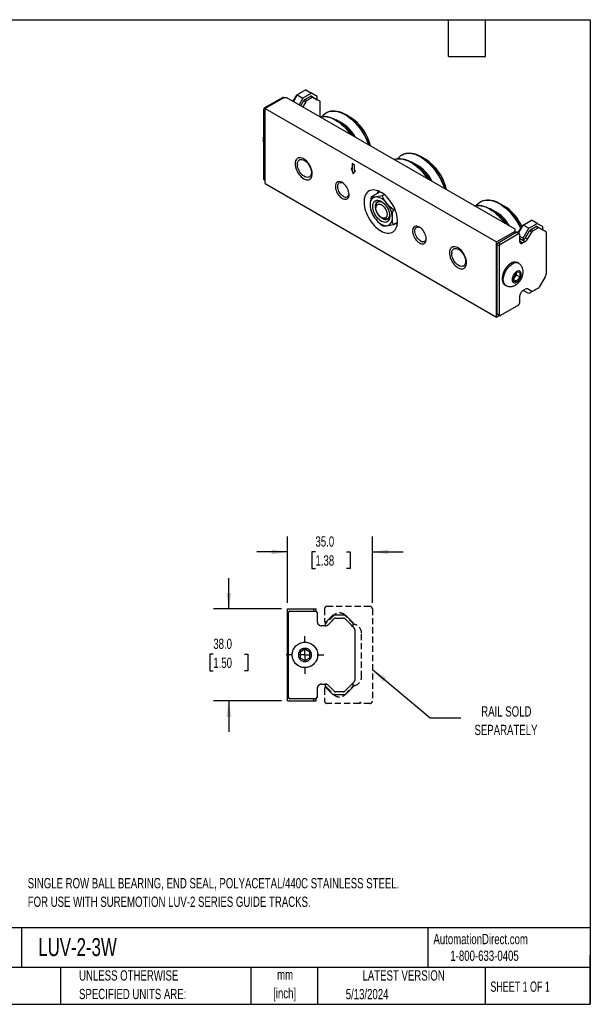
# Model space of a CAD drawing. Header units: millimetres. Extents: x 13 to 546, y 13 to 419.
# Tile 2 of 2: x 311 to 546, y 13 to 419. Entities that reach past the tile are written whole.
import ezdxf

# ---------------------------------------------------------------- set-up
doc = ezdxf.new("R2010")
doc.units = ezdxf.units.MM
doc.header["$LTSCALE"] = 2
doc.linetypes.add('CENTERX2', pattern=[20.32, 12.7, -2.54, 2.54, -2.54])
doc.linetypes.add('HIDDEN', pattern=[1.905, 1.27, -0.635])
doc.layers.add('CENTER', color=40, linetype='CENTERX2')
doc.layers.add('DIMENSIONS', color=140, linetype='Continuous', lineweight=25)
doc.layers.add('TEXT', color=140, linetype='Continuous', lineweight=25)
doc.styles.add('SLDTEXTSTYLE0', font='TXT', dxfattribs={"width": 0.7})
doc.styles.add('SLDTEXTSTYLE1', font='TXT', dxfattribs={"width": 0.65})
doc.dimstyles.new('SLDDIMSTYLE0', dxfattribs={"dimtxt": 4.316016, "dimasz": 6.604, "dimexe": 0, "dimexo": 0.0625, "dimgap": 1.079004, "dimtad": 0, "dimtih": 1, "dimtoh": 1, "dimrnd": 1e-09, "dimzin": 4, "dimdsep": 46, "dimtxsty": 'SLDTEXTSTYLE0', "dimsah": 1, "dimcen": 0.09, "dimadec": 0, "dimazin": 1, "dimtfac": 1, "dimtmove": 0, "dimatfit": 0, "dimfxl": 0, "dimfrac": 2, "dimtolj": 1, "dimtzin": 12, "dimarcsym": 0})
doc.dimstyles.new('SLDDIMSTYLE4', dxfattribs={"dimtxt": 0.18, "dimasz": 6.604, "dimexe": 0, "dimexo": 0.0625, "dimgap": 0, "dimtad": 0, "dimtih": 1, "dimtoh": 1, "dimdec": 0, "dimrnd": 1e-09, "dimzin": 0, "dimdsep": 46, "dimtxsty": 'Standard', "dimsah": 1, "dimcen": 0.09, "dimadec": 0, "dimazin": 0, "dimtfac": 6.604, "dimtdec": 0, "dimtofl": 0, "dimtmove": 0, "dimatfit": 3, "dimfxl": 0, "dimfrac": 2, "dimtolj": 1, "dimtzin": 0, "dimarcsym": 0})

# ---------------------------------------------------------------- blocks, each defined once
blk = doc.blocks.new('_D_7')
at = {"layer": 'DIMENSIONS'}
for p, q in [((421.23, 178.44), (421.23, 205.76)), ((456.21, 178.46), (456.21, 205.76)), ((421.23, 199.41), (408.53, 199.41)), ((432.74, 199.41), (431.29, 199.41)), ((431.29, 199.41), (431.29, 192.55)), ((445.57, 199.41), (447.02, 199.41)), ((447.02, 199.41), (447.02, 192.55)), ((456.21, 199.41), (468.91, 199.41)), ((431.29, 192.55), (432.74, 192.55)), ((447.02, 192.55), (445.57, 192.55))]:
    blk.add_line(p, q, dxfattribs=at)
for points in [[(421.23, 199.41), (414.63, 200.43), (414.63, 198.4)], [(456.21, 199.41), (462.82, 198.4), (462.82, 200.43)]]:
    blk.add_solid(points, dxfattribs=at)
at = {"layer": 'DIMENSIONS', "char_height": 4.233, "attachment_point": 1, "style": 'SLDTEXTSTYLE0'}
for s, insert in [('35.0', (432.74, 205.84)), ('1.38', (432.74, 198.01))]:
    blk.add_mtext(s, dxfattribs=dict(at, insert=insert))
blk = doc.blocks.new('_D_8')
at = {"layer": 'DIMENSIONS'}
for p, q in [((397, 175.9), (397, 188.6)), ((418.69, 175.9), (390.65, 175.9)), ((390.59, 157.18), (389.14, 157.18)), ((389.14, 157.18), (389.14, 150.32)), ((403.41, 157.18), (404.86, 157.18)), ((404.86, 157.18), (404.86, 150.32)), ((389.14, 150.32), (390.59, 150.32)), ((404.86, 150.32), (403.41, 150.32)), ((418.69, 137.91), (390.65, 137.91)), ((397, 137.91), (397, 125.21))]:
    blk.add_line(p, q, dxfattribs=at)
for points in [[(397, 175.9), (398.02, 182.51), (395.98, 182.51)], [(397, 137.91), (395.98, 131.3), (398.02, 131.3)]]:
    blk.add_solid(points, dxfattribs=at)
at = {"layer": 'DIMENSIONS', "char_height": 4.233, "attachment_point": 1, "style": 'SLDTEXTSTYLE0'}
for s, insert in [('38.0', (390.59, 163.6)), ('1.50', (390.59, 155.77))]:
    blk.add_mtext(s, dxfattribs=dict(at, insert=insert))
blk = doc.blocks.new('SW_CENTERMARKSYMBOL_5')
at = {"layer": 'CENTER', "color": 0}
for p, q in [((0, 5.08), (0, 7.79)), ((-5.08, 0), (-7.79, 0)), ((0, 0), (-2.54, 0)), ((0, 0), (0, 2.54)), ((0, 0), (0, -2.54)), ((0, 0), (2.54, 0)), ((5.08, 0), (7.79, 0)), ((0, -5.08), (0, -7.79))]:
    blk.add_line(p, q, dxfattribs=at)
blk = doc.blocks.new('SW_CENTERMARKSYMBOL_6')
at = {"layer": 'CENTER', "color": 0}
for p, q in [((0, 5.08), (0, 7.79)), ((-5.08, 0), (-7.79, 0)), ((0, 0), (-2.54, 0)), ((0, 0), (0, 2.54)), ((0, 0), (0, -2.54)), ((0, 0), (2.54, 0)), ((5.08, 0), (7.79, 0)), ((0, -5.08), (0, -7.79))]:
    blk.add_line(p, q, dxfattribs=at)

msp = doc.modelspace()

# ---------------------------------------------------------------- linework, layer by layer
for p, q in [((419.227, 386.965), (411.773, 382.662)), ((419.631, 386.908), (411.971, 382.485)), ((419.227, 386.965), (419.478, 386.82)), ((419.698, 386.908), (419.544, 386.996)), ((420.978, 386.908), (419.631, 386.908)), ((515.091, 332.577), (420.978, 386.908)), ((424.693, 387.597), (423.466, 385.471)), ((425.244, 388.115), (423.654, 385.362)), ((424.693, 387.597), (424.882, 387.488)), ((425.243, 388.115), (425.112, 388.039)), ((425.178, 388.001), (425.112, 388.039)), ((428.746, 390.137), (425.244, 388.115)), ((425.244, 388.115), (427.577, 386.768)), ((427.577, 386.768), (425.988, 384.015)), ((431.079, 388.79), (427.577, 386.768)), ((428.344, 386.174), (430.546, 387.445)), ((429.153, 385.706), (428.344, 386.174)), ((428.746, 390.137), (431.079, 388.79)), ((431.356, 386.978), (429.153, 385.706)), ((430.546, 387.445), (431.356, 386.978)), ((430.965, 387.487), (433.414, 386.073)), ((431.775, 387.019), (430.965, 387.487)), ((433.414, 387.442), (431.079, 388.79)), ((434.224, 385.606), (431.775, 387.019)), ((433.414, 386.073), (433.414, 387.442)), ((412.025, 382.517), (411.773, 382.662)), ((411.971, 351.458), (411.971, 382.485)), ((411.971, 382.485), (507.431, 327.378)), ((426.697, 383.606), (427.925, 385.731)), ((428.734, 385.264), (427.507, 383.138)), ((427.925, 385.731), (428.734, 385.264)), ((434.224, 385.606), (433.414, 386.073)), ((434.517, 385.436), (434.224, 385.606)), ((434.691, 379.033), (434.691, 385.053)), ((411.324, 381.884), (411.324, 353.387)), ((411.324, 381.884), (411.971, 381.511)), ((437.384, 380.786), (437.223, 380.693)), ((446.955, 378.935), (445.069, 380.024)), ((442.924, 376.731), (441.145, 377.759)), ((468.521, 363.374), (468.36, 363.28)), ((478.091, 361.523), (476.206, 362.612)), ((425.286, 359.598), (425.286, 359.389)), ((447.834, 357.563), (447.496, 357.758)), ((447.496, 357.758), (448.341, 355.516)), ((448.847, 359.123), (447.834, 359.708)), ((447.834, 359.708), (447.834, 357.563)), ((448.014, 357.667), (447.834, 357.563)), ((448.014, 357.667), (448.014, 359.604)), ((448.847, 356.979), (448.847, 359.123)), ((474.061, 359.319), (472.282, 360.346)), ((428.171, 354.392), (428.352, 354.287)), ((448.48, 355.726), (447.776, 357.597)), ((448.341, 355.516), (449.185, 356.784)), ((449.185, 356.784), (448.847, 356.979)), ((411.971, 353.014), (411.324, 353.387)), ((411.456, 353.096), (411.971, 352.799)), ((411.971, 351.458), (507.431, 296.35)), ((455.684, 345.961), (459.346, 348.075)), ((458.532, 348.441), (458.478, 348.025)), ((461.143, 346.869), (460.282, 346.372)), ((457.693, 342.012), (457.693, 341.386)), ((459.066, 344.158), (458.522, 343.843)), ((501.019, 344.051), (500.857, 343.957)), ((510.589, 342.2), (508.703, 343.289)), ((459.979, 337.426), (460.521, 337.113)), ((464.88, 340.652), (465.455, 340.984)), ((506.558, 339.996), (504.779, 341.023)), ((462.521, 336.915), (463.066, 337.229)), ((464.88, 334.521), (466.598, 335.513)), ((466.12, 334.786), (466.508, 334.625)), ((516.361, 331.105), (517.908, 333.785)), ((516.461, 331.047), (518.37, 334.354)), ((517.908, 333.785), (518.008, 333.727)), ((518.37, 334.354), (521.873, 336.376)), ((520.704, 333.007), (518.37, 334.354)), ((520.704, 333.007), (524.206, 335.029)), ((521.47, 332.413), (523.673, 333.684)), ((524.206, 335.029), (521.873, 336.376)), ((523.673, 333.684), (524.571, 333.166)), ((524.092, 333.726), (526.541, 332.312)), ((524.99, 333.207), (524.092, 333.726)), ((524.206, 335.029), (526.541, 333.681)), ((526.541, 332.312), (526.541, 333.681)), ((507.431, 327.378), (515.091, 331.8)), ((508.131, 327.035), (515.585, 331.338)), ((509.029, 326.517), (516.483, 330.82)), ((515.091, 331.8), (515.091, 332.577)), ((515.091, 331.053), (515.091, 331.8)), ((515.585, 331.338), (516.483, 330.82)), ((516.8, 330.851), (515.902, 331.37)), ((516.932, 330.561), (516.932, 327.74)), ((518.369, 328.963), (516.932, 329.793)), ((518.369, 328.963), (520.704, 333.007)), ((519.354, 329.031), (521.051, 331.971)), ((520.252, 328.512), (521.949, 331.452)), ((521.051, 331.971), (521.949, 331.452)), ((522.368, 331.894), (521.47, 332.413)), ((522.368, 331.894), (524.571, 333.166)), ((524.99, 333.207), (527.439, 331.794)), ((527.439, 331.794), (526.541, 332.312)), ((527.732, 331.625), (527.439, 331.794)), ((527.906, 331.241), (527.906, 314.053)), ((507.431, 296.35), (507.431, 327.378)), ((507.682, 326.258), (508.58, 325.739)), ((507.682, 297.76), (507.682, 326.258)), ((509.029, 326.517), (508.131, 327.035)), ((508.58, 297.242), (508.58, 325.739)), ((518.369, 327.988), (516.932, 328.818)), ((519.261, 327.467), (516.932, 328.812)), ((517.471, 327.47), (516.932, 327.781)), ((516.936, 327.612), (517.317, 327.393)), ((517.001, 327.278), (517.201, 327.337)), ((517.201, 327.337), (517.435, 327.449)), ((518.099, 326.819), (517.201, 327.337)), ((517.435, 327.449), (517.471, 327.47)), ((518.333, 326.931), (517.435, 327.449)), ((518.099, 326.819), (518.333, 326.931)), ((519.261, 327.467), (518.333, 326.931)), ((518.369, 328.963), (518.369, 327.988)), ((519.354, 329.031), (520.252, 328.512)), ((488.92, 322.863), (488.92, 322.653)), ((491.805, 317.657), (491.986, 317.552)), ((516.556, 318.506), (516.018, 318.816)), ((515.727, 314.838), (514.29, 313.051)), ((514.29, 311.901), (515.691, 313.644)), ((514.29, 313.051), (514.29, 311.135)), ((515.691, 313.644), (515.691, 314.793)), ((517.164, 312.794), (515.691, 313.644)), ((517.164, 314.71), (515.727, 314.838)), ((517.164, 312.794), (517.164, 314.71)), ((527.439, 312.961), (524.99, 308.72)), ((527.439, 312.961), (527.732, 313.469)), ((510.769, 309.723), (511.306, 309.412)), ((515.727, 311.006), (514.29, 311.836)), ((514.29, 311.135), (515.727, 311.006)), ((515.727, 311.006), (517.164, 312.794)), ((516.932, 304.884), (516.932, 302.063)), ((518.333, 307.311), (518.099, 307.153)), ((518.333, 307.311), (519.261, 307.847)), ((520.704, 306.045), (518.422, 307.362)), ((520.704, 306.045), (518.422, 307.362)), ((521.051, 307.483), (520.24, 307.952)), ((521.949, 306.965), (520.252, 307.945)), ((524.206, 308.067), (520.704, 306.045)), ((521.949, 306.965), (521.051, 307.483)), ((524.571, 308.278), (522.368, 307.006)), ((524.206, 308.067), (524.206, 308.067)), ((516.483, 301.286), (509.029, 296.983)), ((507.431, 296.35), (508.592, 297.021)), ((508.58, 297.242), (507.682, 297.76)), ((507.814, 297.47), (508.712, 296.951)), ((421.235, 137.906), (421.235, 175.904)), ((421.235, 175.904), (432.068, 175.904)), ((422.226, 174.99), (432.767, 174.99)), ((432.068, 174.99), (432.068, 175.904)), ((432.068, 175.904), (433.02, 175.904)), ((433.02, 174.937), (433.02, 175.904)), ((421.591, 139.455), (421.591, 174.355)), ((433.402, 174.355), (433.402, 170.9)), ((436.704, 170.113), (440.006, 173.415)), ((438.097, 169.499), (440.497, 171.9)), ((440.006, 173.415), (444.959, 173.415)), ((441.09, 172.145), (444.205, 172.145)), ((444.797, 171.9), (448.261, 168.437)), ((444.959, 173.415), (448.261, 170.113)), ((435.053, 168.947), (435.383, 168.919)), ((436.696, 168.919), (435.383, 168.919)), ((436.704, 170.113), (436.704, 168.919)), ((448.261, 168.437), (448.261, 170.113)), ((448.675, 168.022), (448.261, 168.437)), ((448.921, 167.43), (448.921, 146.38)), ((428.398, 159.251), (426.366, 158.078)), ((430.43, 158.078), (428.398, 159.251)), ((426.366, 158.078), (426.366, 155.732)), ((426.366, 155.732), (428.398, 154.559)), ((428.398, 154.559), (430.43, 155.732)), ((430.43, 155.732), (430.43, 158.078)), ((433.402, 142.91), (433.402, 139.455)), ((435.383, 144.891), (435.053, 144.863)), ((435.383, 144.891), (436.696, 144.891)), ((436.704, 144.891), (436.704, 143.697)), ((440.006, 140.395), (436.704, 143.697)), ((440.497, 141.91), (438.097, 144.311)), ((448.261, 145.373), (444.797, 141.91)), ((448.261, 143.697), (444.959, 140.395)), ((448.261, 145.373), (448.675, 145.788)), ((448.261, 143.697), (448.261, 145.373)), ((432.767, 138.82), (422.226, 138.82)), ((432.068, 137.906), (432.068, 138.82)), ((433.02, 137.906), (433.02, 138.873)), ((444.959, 140.395), (440.006, 140.395)), ((444.205, 141.665), (441.09, 141.665)), ((421.235, 137.906), (432.068, 137.906)), ((432.068, 137.906), (433.02, 137.906))]:
    msp.add_line(p, q)
at = {"color": 7, "linetype": 'HIDDEN', "lineweight": 25}
for p, q in [((421.235, 137.906), (421.235, 175.904)), ((421.235, 175.904), (432.068, 175.904)), ((422.226, 174.99), (432.767, 174.99)), ((432.068, 174.99), (432.068, 175.904)), ((432.068, 175.904), (433.02, 175.904)), ((433.02, 174.937), (433.02, 175.904)), ((436.475, 175.92), (436.475, 170.83)), ((455.225, 176.91), (437.465, 176.91)), ((456.215, 175.92), (456.215, 137.89)), ((421.591, 139.455), (421.591, 174.355)), ((433.402, 174.355), (433.402, 170.9)), ((440.3, 173.197), (437.419, 170.316)), ((438.097, 169.499), (440.497, 171.9)), ((440.518, 173.415), (444.792, 173.415)), ((441.09, 172.145), (444.205, 172.145)), ((444.797, 171.9), (448.261, 168.437)), ((448.489, 169.724), (444.903, 173.309)), ((435.053, 168.947), (435.383, 168.919)), ((436.696, 168.919), (435.383, 168.919)), ((436.704, 170.113), (436.842, 170.251)), ((436.704, 170.113), (436.704, 168.919)), ((448.261, 168.437), (448.261, 169.951)), ((448.675, 168.022), (448.261, 168.437)), ((448.921, 167.43), (448.921, 146.38)), ((451.715, 147.8), (451.715, 166.01)), ((428.398, 159.251), (426.366, 158.078)), ((430.43, 158.078), (428.398, 159.251)), ((426.366, 158.078), (426.366, 155.732)), ((426.366, 155.732), (428.398, 154.559)), ((428.398, 154.559), (430.43, 155.732)), ((430.43, 155.732), (430.43, 158.078)), ((433.402, 142.91), (433.402, 139.455)), ((435.383, 144.891), (435.053, 144.863)), ((435.383, 144.891), (436.696, 144.891)), ((436.475, 142.98), (436.475, 137.89)), ((436.704, 144.891), (436.704, 143.697)), ((436.842, 143.559), (436.704, 143.697)), ((437.419, 143.494), (440.404, 140.503)), ((440.497, 141.91), (438.097, 144.311)), ((448.261, 145.373), (444.797, 141.91)), ((444.903, 140.501), (448.489, 144.086)), ((448.261, 145.373), (448.675, 145.788)), ((448.261, 143.859), (448.261, 145.373)), ((432.767, 138.82), (422.226, 138.82)), ((432.068, 137.906), (432.068, 138.82)), ((433.02, 137.906), (433.02, 138.873)), ((444.792, 140.395), (440.518, 140.395)), ((444.205, 141.665), (441.09, 141.665)), ((421.235, 137.906), (432.068, 137.906)), ((432.068, 137.906), (433.02, 137.906)), ((450.885, 136.9), (437.465, 136.9)), ((455.225, 136.9), (451.545, 136.9))]:
    msp.add_line(p, q, dxfattribs=at)
at = {"flags": 128}
for points in [[(434.642, 379.019), (435.2, 379.147), (435.971, 379.233), (436.778, 379.222), (437.615, 379.116), (438.475, 378.915), (439.354, 378.621), (440.246, 378.235), (441.143, 377.76), (442.04, 377.199), (442.931, 376.556), (443.81, 375.836), (444.671, 375.043), (445.508, 374.183), (446.315, 373.262), (447.086, 372.285), (447.644, 371.514)], [(434.703, 378.984), (435.038, 379.054), (435.81, 379.139), (436.616, 379.129), (437.453, 379.023), (438.314, 378.822), (439.193, 378.528), (440.084, 378.141), (440.981, 377.666), (441.879, 377.105), (442.77, 376.463), (443.649, 375.742), (444.51, 374.95), (445.346, 374.09), (446.153, 373.168), (446.925, 372.192), (447.26, 371.735)], [(435.575, 379.201), (435.809, 379.498), (436.331, 380.041), (436.911, 380.497), (437.546, 380.864), (438.232, 381.139), (438.962, 381.319), (439.734, 381.405), (440.541, 381.395), (441.377, 381.289), (442.238, 381.088), (443.117, 380.793), (444.008, 380.407), (444.906, 379.932), (445.803, 379.371), (446.694, 378.728), (447.573, 378.008), (448.434, 377.215), (449.271, 376.355), (450.077, 375.434), (450.849, 374.458), (451.58, 373.433), (452.265, 372.367), (452.9, 371.267), (453.481, 370.141), (454.002, 368.995), (454.462, 367.839), (454.581, 367.509)], [(437.384, 380.786), (437.708, 380.957), (438.393, 381.232), (439.124, 381.413), (439.896, 381.498), (440.702, 381.488), (441.539, 381.382), (442.4, 381.181), (443.279, 380.886), (444.17, 380.5), (445.067, 380.025), (445.965, 379.464), (446.856, 378.821), (447.735, 378.101), (448.596, 377.308), (449.432, 376.448), (450.239, 375.527), (451.011, 374.551), (451.741, 373.526), (452.427, 372.46), (453.062, 371.361), (453.642, 370.234), (454.164, 369.089), (454.624, 367.933), (454.824, 367.369)], [(427.884, 353.475), (428.398, 353.221), (428.902, 353.06), (429.384, 352.994), (429.834, 353.026), (430.243, 353.155), (430.601, 353.377), (430.902, 353.688), (431.138, 354.082), (431.304, 354.55), (431.398, 355.082), (431.417, 355.667), (431.36, 356.292), (431.23, 356.944), (431.028, 357.609), (430.759, 358.273), (430.429, 358.922), (430.044, 359.541), (429.614, 360.119), (429.147, 360.642), (428.652, 361.099), (428.142, 361.48), (427.626, 361.778), (427.115, 361.986), (426.621, 362.1), (426.153, 362.117), (425.723, 362.036), (425.338, 361.86), (425.008, 361.593), (424.739, 361.239), (424.537, 360.807), (424.407, 360.306), (424.35, 359.746), (424.369, 359.14), (424.463, 358.499), (424.63, 357.839), (424.866, 357.173), (425.166, 356.515), (425.524, 355.879), (425.933, 355.279), (426.383, 354.727), (426.865, 354.236), (427.369, 353.815), (427.884, 353.475)], [(465.173, 361.394), (465.465, 361.507), (466.187, 361.706), (466.951, 361.811), (467.751, 361.82), (468.582, 361.733), (469.439, 361.551), (470.315, 361.275), (471.204, 360.907), (472.1, 360.449), (472.998, 359.905), (473.891, 359.278), (474.773, 358.573), (475.638, 357.795), (476.48, 356.948), (477.293, 356.038), (478.072, 355.072), (478.811, 354.057), (479.386, 353.189)], [(465.203, 361.377), (465.303, 361.414), (466.026, 361.613), (466.789, 361.718), (467.59, 361.727), (468.421, 361.64), (469.277, 361.458), (470.153, 361.182), (471.042, 360.813), (471.939, 360.356), (472.836, 359.812), (473.729, 359.185), (474.611, 358.48), (475.476, 357.701), (476.318, 356.854), (477.131, 355.945), (477.91, 354.979), (478.65, 353.963), (479.033, 353.393)], [(466.712, 361.789), (466.849, 361.968), (467.359, 362.527), (467.928, 363.001), (468.552, 363.386), (469.228, 363.679), (469.95, 363.879), (470.714, 363.983), (471.514, 363.992), (472.345, 363.905), (473.201, 363.723), (474.077, 363.447), (474.966, 363.079), (475.863, 362.621), (476.761, 362.077), (477.654, 361.451), (478.536, 360.745), (479.401, 359.967), (480.242, 359.12), (481.056, 358.21), (481.835, 357.244), (482.574, 356.229), (483.269, 355.171), (483.914, 354.077), (484.506, 352.955), (485.04, 351.813), (485.512, 350.658), (485.92, 349.499), (485.952, 349.399)], [(468.521, 363.374), (468.714, 363.479), (469.389, 363.772), (470.112, 363.972), (470.875, 364.077), (471.676, 364.085), (472.507, 363.998), (473.363, 363.816), (474.239, 363.54), (475.128, 363.172), (476.025, 362.715), (476.923, 362.171), (477.815, 361.544), (478.697, 360.839), (479.562, 360.06), (480.404, 359.213), (481.217, 358.304), (481.996, 357.338), (482.736, 356.322), (483.431, 355.264), (484.076, 354.17), (484.668, 353.049), (485.202, 351.906), (485.674, 350.752), (486.082, 349.592), (486.185, 349.264)], [(431.056, 356.058), (431.019, 355.545), (430.908, 355.088), (430.726, 354.7), (430.477, 354.39), (430.169, 354.167), (429.81, 354.035), (429.408, 353.999), (428.974, 354.06), (428.519, 354.215), (428.055, 354.461), (427.594, 354.792), (427.148, 355.199), (426.728, 355.671), (426.346, 356.196), (426.012, 356.761), (425.733, 357.35), (425.517, 357.95), (425.37, 358.543), (425.295, 359.115), (425.295, 359.651), (425.37, 360.138), (425.517, 360.561), (425.733, 360.911), (426.012, 361.179), (426.346, 361.357), (426.728, 361.441), (427.148, 361.429), (427.594, 361.321), (428.055, 361.119), (428.519, 360.83), (428.974, 360.46), (429.408, 360.019), (429.81, 359.519), (430.169, 358.972), (430.477, 358.393), (430.726, 357.797), (430.908, 357.198), (431.019, 356.614), (431.056, 356.058)], [(443.779, 345.343), (444.232, 345.124), (444.674, 344.994), (445.093, 344.959), (445.478, 345.017), (445.819, 345.169), (446.106, 345.41), (446.334, 345.734), (446.495, 346.132), (446.586, 346.595), (446.605, 347.109), (446.55, 347.663), (446.423, 348.241), (446.228, 348.828), (445.97, 349.41), (445.654, 349.971), (445.29, 350.497), (444.887, 350.974), (444.456, 351.39), (444.006, 351.734), (443.551, 351.996), (443.102, 352.171), (442.67, 352.254), (442.267, 352.243), (441.903, 352.137), (441.588, 351.94), (441.329, 351.657), (441.134, 351.294), (441.007, 350.863), (440.953, 350.372), (440.971, 349.837), (441.062, 349.269), (441.223, 348.684), (441.451, 348.098), (441.739, 347.524), (442.08, 346.979), (442.464, 346.476), (442.883, 346.028), (443.325, 345.647), (443.779, 345.343)], [(444.257, 346.172), (443.837, 346.458), (443.431, 346.822), (443.052, 347.252), (442.711, 347.735), (442.42, 348.254), (442.188, 348.794), (442.022, 349.337), (441.928, 349.866), (441.909, 350.363), (441.966, 350.812), (442.096, 351.2), (442.296, 351.513), (442.558, 351.742), (442.876, 351.879), (443.237, 351.919), (443.632, 351.862), (444.029, 351.718)], [(459.692, 331.915), (460.403, 331.547), (461.106, 331.267), (461.795, 331.079), (462.461, 330.985), (463.098, 330.985), (463.698, 331.079), (464.256, 331.267), (464.766, 331.547), (465.222, 331.915), (465.62, 332.367), (465.954, 332.9), (466.223, 333.506), (466.422, 334.181), (466.549, 334.916), (466.604, 335.704), (466.586, 336.536), (466.494, 337.404), (466.331, 338.299), (466.097, 339.21), (465.795, 340.129), (465.429, 341.046), (465.001, 341.95), (464.518, 342.832), (463.983, 343.684), (463.403, 344.495), (462.783, 345.258), (462.131, 345.964), (461.453, 346.605), (460.756, 347.176), (460.048, 347.669), (459.336, 348.08), (458.628, 348.404), (457.931, 348.638), (457.252, 348.78), (456.6, 348.827), (455.981, 348.78), (455.4, 348.639), (454.866, 348.405), (454.382, 348.08), (453.955, 347.67), (453.588, 347.176), (453.286, 346.606), (453.052, 345.965), (452.889, 345.259), (452.798, 344.496), (452.779, 343.685), (452.834, 342.834), (452.962, 341.951), (453.161, 341.047), (453.429, 340.131), (453.764, 339.212), (454.161, 338.3), (454.617, 337.406), (455.127, 336.538), (455.685, 335.705), (456.286, 334.917), (456.923, 334.182), (457.589, 333.507), (458.277, 332.9), (458.981, 332.368), (459.692, 331.915)], [(458.379, 347.517), (458.448, 347.892), (458.588, 348.42)], [(456.336, 342.045), (456.373, 342.617), (456.486, 343.134), (456.67, 343.585), (456.923, 343.959), (457.238, 344.248), (457.61, 344.447), (458.029, 344.552), (458.489, 344.56), (458.977, 344.47), (459.485, 344.285), (460, 344.009), (460.513, 343.648), (461.013, 343.209), (461.488, 342.701), (461.928, 342.137), (462.325, 341.526), (462.67, 340.884), (462.954, 340.222), (463.174, 339.556), (463.322, 338.899), (463.397, 338.266), (463.397, 337.67), (463.322, 337.124), (463.174, 336.639), (462.954, 336.226), (462.67, 335.893), (462.325, 335.648), (461.928, 335.496), (461.488, 335.44), (461.013, 335.481), (460.513, 335.618), (460, 335.849), (459.485, 336.169), (458.977, 336.57), (458.489, 337.045), (458.029, 337.582), (457.61, 338.171), (457.238, 338.799), (456.923, 339.453), (456.67, 340.119), (456.486, 340.782), (456.373, 341.429), (456.336, 342.045)], [(457.484, 342.045), (457.522, 342.571), (457.636, 343.04), (457.823, 343.438), (458.078, 343.756), (458.394, 343.986), (458.763, 344.121), (459.176, 344.158), (459.622, 344.096), (460.089, 343.936), (460.172, 343.898)], [(463.394, 338.316), (463.321, 337.857), (463.17, 337.422), (462.948, 337.063), (462.662, 336.788), (462.318, 336.605), (461.926, 336.519), (461.496, 336.532), (461.038, 336.643), (460.565, 336.849), (460.089, 337.147), (459.622, 337.526), (459.176, 337.979), (458.763, 338.492), (458.394, 339.053), (458.078, 339.648), (457.823, 340.26), (457.636, 340.874), (457.522, 341.474), (457.484, 342.045)], [(457.693, 342.012), (457.698, 342.204), (457.762, 342.688), (457.897, 343.112), (458.1, 343.465), (458.366, 343.738), (458.687, 343.924), (459.057, 344.019), (459.464, 344.019), (459.898, 343.925), (460.349, 343.739), (460.504, 343.655)], [(462.227, 339.245), (462.265, 338.752), (462.229, 338.302), (462.121, 337.908), (461.944, 337.583), (461.704, 337.338), (461.409, 337.181), (461.067, 337.116), (460.691, 337.146), (460.291, 337.271), (459.882, 337.485), (459.476, 337.782), (459.085, 338.152), (458.724, 338.584), (458.403, 339.063), (458.133, 339.575), (457.922, 340.103), (457.777, 340.629), (457.703, 341.137), (457.702, 341.611), (457.774, 342.035), (457.917, 342.396), (458.126, 342.682), (458.395, 342.884), (458.715, 342.995), (459.076, 343.012), (459.465, 342.935), (459.871, 342.765), (460.281, 342.509), (460.68, 342.174), (461.058, 341.771), (461.4, 341.313), (461.697, 340.816), (461.939, 340.294), (462.117, 339.765), (462.227, 339.245)], [(498.276, 342.284), (498.834, 342.412), (499.605, 342.498), (500.412, 342.487), (501.249, 342.381), (502.11, 342.18), (502.989, 341.886), (503.88, 341.5), (504.777, 341.024), (505.674, 340.464), (506.566, 339.821), (507.445, 339.101), (508.305, 338.308), (509.142, 337.448), (509.949, 336.526), (510.72, 335.55), (511.278, 334.779)], [(498.337, 342.249), (498.672, 342.319), (499.444, 342.404), (500.251, 342.394), (501.087, 342.288), (501.948, 342.087), (502.827, 341.792), (503.718, 341.406), (504.615, 340.931), (505.513, 340.37), (506.404, 339.727), (507.283, 339.007), (508.144, 338.214), (508.98, 337.354), (509.787, 336.433), (510.559, 335.457), (510.894, 335)], [(499.209, 342.466), (499.443, 342.763), (499.965, 343.306), (500.545, 343.762), (501.18, 344.129), (501.866, 344.404), (502.597, 344.584), (503.368, 344.67), (504.175, 344.659), (505.012, 344.553), (505.872, 344.352), (506.751, 344.058), (507.642, 343.672), (508.54, 343.197), (509.437, 342.636), (510.328, 341.993), (511.207, 341.273), (512.068, 340.48), (512.905, 339.62), (513.711, 338.699), (514.483, 337.722), (515.214, 336.698), (515.899, 335.632), (516.534, 334.532), (517.115, 333.406), (517.373, 332.858)], [(501.019, 344.051), (501.342, 344.222), (502.027, 344.497), (502.758, 344.678), (503.53, 344.763), (504.337, 344.753), (505.173, 344.647), (506.034, 344.446), (506.913, 344.151), (507.804, 343.765), (508.701, 343.29), (509.599, 342.729), (510.49, 342.086), (511.369, 341.366), (512.23, 340.573), (513.066, 339.713), (513.873, 338.792), (514.645, 337.816), (515.376, 336.791), (516.061, 335.725), (516.696, 334.625), (517.276, 333.499), (517.487, 333.055)], [(463.35, 338.726), (463.322, 338.305), (463.222, 337.85), (463.053, 337.46), (462.817, 337.146), (462.523, 336.916), (462.176, 336.775), (461.787, 336.727), (461.365, 336.775), (460.921, 336.915), (460.521, 337.113)], [(475.605, 326.97), (476.058, 326.751), (476.5, 326.622), (476.919, 326.586), (477.304, 326.645), (477.645, 326.797), (477.932, 327.037), (478.16, 327.361), (478.321, 327.76), (478.412, 328.222), (478.431, 328.737), (478.376, 329.29), (478.249, 329.868), (478.054, 330.456), (477.796, 331.038), (477.48, 331.599), (477.116, 332.125), (476.713, 332.601), (476.282, 333.017), (475.832, 333.361), (475.377, 333.624), (474.928, 333.799), (474.496, 333.881), (474.093, 333.87), (473.729, 333.764), (473.414, 333.567), (473.155, 333.284), (472.96, 332.922), (472.833, 332.49), (472.779, 332), (472.797, 331.464), (472.888, 330.896), (473.049, 330.312), (473.277, 329.725), (473.565, 329.152), (473.906, 328.606), (474.29, 328.103), (474.709, 327.656), (475.151, 327.275), (475.605, 326.97)], [(476.083, 327.799), (475.663, 328.085), (475.257, 328.449), (474.878, 328.879), (474.537, 329.362), (474.246, 329.881), (474.014, 330.422), (473.848, 330.964), (473.754, 331.493), (473.735, 331.99), (473.792, 332.439), (473.922, 332.827), (474.122, 333.14), (474.384, 333.369), (474.702, 333.506), (475.063, 333.546), (475.458, 333.49), (475.855, 333.345)], [(491.518, 316.739), (492.032, 316.486), (492.536, 316.325), (493.018, 316.259), (493.469, 316.291), (493.877, 316.419), (494.235, 316.642), (494.536, 316.953), (494.772, 317.347), (494.938, 317.815), (495.032, 318.347), (495.051, 318.932), (494.994, 319.557), (494.864, 320.209), (494.662, 320.874), (494.393, 321.538), (494.063, 322.186), (493.679, 322.806), (493.248, 323.384), (492.781, 323.906), (492.286, 324.363), (491.776, 324.745), (491.26, 325.043), (490.749, 325.251), (490.255, 325.365), (489.787, 325.381), (489.357, 325.301), (488.972, 325.125), (488.642, 324.858), (488.373, 324.504), (488.172, 324.072), (488.041, 323.571), (487.985, 323.011), (488.003, 322.404), (488.097, 321.764), (488.264, 321.104), (488.5, 320.437), (488.8, 319.779), (489.158, 319.143), (489.567, 318.543), (490.017, 317.992), (490.499, 317.501), (491.003, 317.08), (491.518, 316.739)], [(516.932, 327.74), (516.953, 327.47), (517.017, 327.233), (517.122, 327.037), (517.263, 326.887), (517.437, 326.788), (517.639, 326.743), (517.862, 326.753), (518.099, 326.819)], [(494.69, 319.323), (494.653, 318.81), (494.542, 318.353), (494.36, 317.965), (494.111, 317.655), (493.804, 317.432), (493.444, 317.3), (493.042, 317.264), (492.608, 317.325), (492.153, 317.48), (491.689, 317.726), (491.228, 318.057), (490.782, 318.464), (490.363, 318.936), (489.98, 319.461), (489.646, 320.025), (489.367, 320.615), (489.151, 321.214), (489.004, 321.808), (488.929, 322.38), (488.929, 322.916), (489.004, 323.402), (489.151, 323.826), (489.367, 324.176), (489.646, 324.444), (489.98, 324.622), (490.363, 324.706), (490.782, 324.694), (491.228, 324.585), (491.689, 324.384), (492.153, 324.094), (492.608, 323.725), (493.042, 323.284), (493.444, 322.784), (493.804, 322.237), (494.111, 321.658), (494.36, 321.062), (494.542, 320.463), (494.653, 319.879), (494.69, 319.323)], [(516.018, 318.816), (515.825, 318.913), (515.401, 319.034), (514.936, 319.059), (514.439, 318.986), (513.922, 318.818), (513.394, 318.556), (512.865, 318.208), (512.348, 317.779), (511.851, 317.279), (511.387, 316.717), (510.963, 316.106), (510.588, 315.457), (510.271, 314.784), (510.017, 314.101), (509.832, 313.421), (509.719, 312.758), (509.681, 312.126), (509.719, 311.538), (509.832, 311.005), (510.017, 310.539), (510.271, 310.149), (510.588, 309.842), (510.769, 309.723)], [(511.306, 309.413), (511.125, 309.532), (510.808, 309.839), (510.554, 310.229), (510.369, 310.695), (510.256, 311.228), (510.219, 311.816), (510.256, 312.448), (510.369, 313.111), (510.554, 313.791), (510.808, 314.474), (511.125, 315.147), (511.5, 315.795), (511.924, 316.407), (512.389, 316.968), (512.885, 317.469), (513.403, 317.897), (513.931, 318.246)]]:
    msp.add_lwpolyline(points, dxfattribs=at)
msp.add_circle((428.398, 156.905), 5.25)
at = {"color": 7, "linetype": 'HIDDEN', "lineweight": 25}
msp.add_circle((428.398, 156.905), 5.25, dxfattribs=at)
for centre, radius, start, end in [((419.413, 386.705), 0.319, 65.69288, 125.61758), ((425.752, 387.013), 1.209, 121.95467, 151.1444), ((428.983, 385.148), 1.209, 121.95469, 151.1444), ((430.792, 387.103), 0.422, 65.69916, 125.61607), ((431.601, 386.635), 0.422, 65.69916, 125.61607), ((412.299, 381.84), 0.976, 122.60548, 177.39452), ((429.793, 384.681), 1.209, 121.95469, 151.1444), ((434.271, 385.094), 0.422, 354.37962, 54.30194), ((436.323, 362.37), 19.683, 13.62158, 57.30834), ((434.898, 362.526), 16.453, 29.36559, 67.41574), ((433.567, 361.508), 17.868, 31.50067, 58.42124), ((465.783, 344.75), 16.886, 26.68241, 67.10009), ((464.235, 343.58), 18.554, 28.96008, 58.02318), ((467.418, 344.921), 19.737, 11.75945, 57.26286), ((411.626, 353.348), 0.304, 172.74417, 235.94365), ((445.167, 347.274), 1.429, 230.47562, 359.9055), ((458.096, 343.118), 2.86, 100.54678, 189.25188), ((457.217, 340.005), 5.935, 33.43491, 86.57046), ((465.243, 343.118), 9.98, 182.63929, 219.77207), ((454.499, 336.89), 9.98, 2.63929, 39.77207), ((500.351, 326.068), 19.107, 23.56997, 57.60055), ((461.647, 336.89), 2.86, 280.54678, 9.25188), ((498.532, 325.791), 16.453, 29.36559, 67.41574), ((497.201, 324.773), 17.868, 31.50067, 58.42124), ((462.525, 340.003), 5.935, 213.43491, 266.57046), ((467.777, 340.38), 5.834, 248.42258, 257.53633), ((518.992, 333.183), 1.239, 125.05244, 150.95057), ((523.918, 333.342), 0.422, 65.69917, 125.61611), ((515.771, 331.079), 0.319, 65.69288, 125.61758), ((516.658, 330.605), 0.277, 350.78596, 129.20329), ((522.11, 331.387), 1.209, 121.95469, 151.1444), ((523.008, 330.869), 1.209, 121.95469, 151.1444), ((524.816, 332.823), 0.422, 65.69917, 125.61611), ((527.486, 331.282), 0.422, 354.37962, 54.30194), ((476.993, 328.902), 1.429, 230.47562, 359.9055), ((508.657, 326.213), 0.976, 122.60548, 177.39452), ((509.555, 325.695), 0.976, 122.60548, 177.39452), ((516.847, 330.413), 2.863, 302.11185, 331.12662), ((517.749, 329.891), 2.858, 301.95434, 331.14408), ((515.465, 316.129), 2.614, 65.21901, 125.93864), ((526.697, 314.094), 1.209, 328.85628, 358.0435), ((520.025, 304.727), 3.097, 128.44685, 177.09835), ((519.842, 307.037), 0.996, 65.68711, 125.61847), ((522.123, 307.349), 0.421, 245.68602, 305.61818), ((523.931, 309.303), 1.209, 301.95425, 331.13955), ((515.957, 302.108), 0.976, 302.60548, 357.39452), ((507.984, 297.722), 0.304, 172.74417, 235.94365), ((508.854, 297.198), 0.277, 170.78596, 309.20329), ((422.226, 174.355), 0.635, 90, 180), ((432.767, 174.355), 0.635, 0, 90), ((435.383, 170.9), 1.981, 180, 260.41086), ((441.09, 171.307), 0.838, 90.00002, 135.00002), ((444.205, 171.307), 0.838, 45.00825, 90), ((436.696, 170.9), 1.981, 269.99958, 314.99941), ((448.083, 167.43), 0.838, 360, 44.99999), ((448.083, 146.38), 0.838, 315.00001, 0), ((435.383, 142.91), 1.981, 99.58914, 180), ((436.696, 142.91), 1.981, 45.00059, 90.00042), ((422.226, 139.455), 0.635, 180, 270), ((432.767, 139.455), 0.635, 270, 0), ((441.09, 142.503), 0.838, 224.99998, 270), ((444.205, 142.503), 0.838, 270.00003, 314.99175)]:
    msp.add_arc(centre, radius, start, end)
for centre, radius, start, end in [((422.226, 174.355), 0.635, 90, 180), ((432.767, 174.355), 0.635, 0, 90), ((437.465, 175.92), 0.99, 90, 180), ((455.225, 175.92), 0.99, 0, 90), ((435.383, 170.9), 1.981, 180, 260.41086), ((437.115, 170.83), 0.64, 180, 270.00003), ((442.655, 171.06), 3.18, 45, 137.77713), ((441.09, 171.307), 0.838, 90.00002, 135.00002), ((444.205, 171.307), 0.838, 45.00825, 90), ((436.696, 170.9), 1.981, 269.99958, 314.99941), ((437.115, 170.62), 0.43, 270, 315), ((448.938, 170.173), 0.635, 225, 258.68754), ((448.083, 167.43), 0.838, 360, 44.99999), ((448.105, 166.01), 3.61, 0, 78.68754), ((448.083, 146.38), 0.838, 315.00001, 0), ((448.105, 147.8), 3.61, 281.31246, 0), ((435.383, 142.91), 1.981, 99.58914, 180), ((437.115, 142.98), 0.64, 90.00001, 180), ((436.696, 142.91), 1.981, 45.00059, 90.00042), ((437.115, 143.19), 0.43, 44.94937, 90.00002), ((448.938, 143.637), 0.635, 101.31246, 135), ((422.226, 139.455), 0.635, 180, 270), ((432.767, 139.455), 0.635, 270, 0), ((442.655, 142.75), 3.18, 224.94938, 315), ((441.09, 142.503), 0.838, 224.99998, 270), ((444.205, 142.503), 0.838, 270.00003, 314.99175), ((437.465, 137.89), 0.99, 180, 270), ((451.215, 136.9), 0.33, 0, 180), ((455.225, 137.89), 0.99, 270, 360)]:
    msp.add_arc(centre, radius, start, end, dxfattribs=at)
for points, knots in [([(411.324, 371.006), (411.317, 370.982), (411.263, 370.789), (411.198, 370.416), (411.14, 369.884), (411.143, 369.339), (411.196, 368.819), (411.284, 368.491), (411.324, 368.341)], [0, 0, 0, 0, 0.0267391, 0.2155464, 0.4128691, 0.6165701, 0.8236409, 1, 1, 1, 1]), ([(517.486, 311.907), (517.602, 312.122), (517.765, 312.423), (517.959, 312.885), (518.103, 313.281), (518.236, 313.761), (518.335, 314.267), (518.39, 314.8), (518.39, 315.345), (518.328, 315.891), (518.199, 316.427), (518, 316.94), (517.73, 317.419), (517.39, 317.852), (517.002, 318.223), (516.704, 318.408), (516.563, 318.497)], [0, 0, 0, 0, 0.0945175, 0.1321567, 0.1946484, 0.2592523, 0.3285777, 0.4010298, 0.4758238, 0.5518552, 0.6281995, 0.7042826, 0.7800135, 0.8556408, 0.9315765, 1, 1, 1, 1]), ([(515.727, 315.135), (516.235, 315.428), (516.723, 315.477), (517.441, 315.062), (517.643, 314.615), (517.643, 313.442), (517.441, 312.762), (516.723, 311.517), (516.235, 311.003), (515.219, 310.416), (514.731, 310.368), (514.013, 310.783), (513.811, 311.229), (513.811, 312.403), (514.013, 313.082), (514.731, 314.327), (515.219, 314.842), (515.727, 315.135)], [0, 0, 0, 0, 0.125, 0.125, 0.25, 0.25, 0.375, 0.375, 0.5, 0.5, 0.625, 0.625, 0.75, 0.75, 0.875, 0.875, 1, 1, 1, 1]), ([(511.307, 309.416), (511.321, 309.407), (511.492, 309.291), (511.869, 309.141), (512.433, 308.983), (513.016, 308.931), (513.596, 308.967), (514.16, 309.087), (514.718, 309.288), (515.256, 309.565), (515.757, 309.903), (516.214, 310.287), (516.589, 310.668), (516.896, 311.032), (517.192, 311.426), (517.375, 311.725), (517.486, 311.907)], [0, 0, 0, 0, 0.0068942, 0.0849292, 0.1650475, 0.2482328, 0.3255374, 0.4051203, 0.4870934, 0.5706036, 0.6535041, 0.7323361, 0.8091703, 0.8644807, 0.9180236, 1, 1, 1, 1]), ([(428.398, 159.615), (429.116, 159.615), (429.806, 159.329), (430.822, 158.313), (431.108, 157.624), (431.108, 156.186), (430.822, 155.497), (429.806, 154.481), (429.116, 154.195), (427.679, 154.195), (426.99, 154.481), (425.973, 155.497), (425.688, 156.186), (425.688, 157.624), (425.973, 158.313), (426.99, 159.329), (427.679, 159.615), (428.398, 159.615)], [0, 0, 0, 0, 0.125, 0.125, 0.25, 0.25, 0.375, 0.375, 0.5, 0.5, 0.625, 0.625, 0.75, 0.75, 0.875, 0.875, 1, 1, 1, 1])]:
    msp.add_open_spline(points, degree=3, knots=knots)
for points in [[(455.684, 345.961), (455.434, 344.814), (455.273, 343.704), (455.273, 342.658)], [(457.572, 345.929), (456.788, 345.859), (456.185, 345.883), (455.684, 345.961)], [(460.282, 346.372), (459.28, 346.16), (458.357, 345.999), (457.572, 345.929)], [(462.17, 343.275), (461.386, 344.251), (460.783, 345.293), (460.282, 346.372)], [(455.273, 342.658), (455.273, 341.612), (455.434, 340.687), (455.684, 339.83)], [(464.88, 340.652), (463.878, 341.442), (462.955, 342.299), (462.17, 343.275)], [(455.684, 339.83), (456.185, 338.751), (456.788, 337.709), (457.572, 336.733)], [(464.469, 337.349), (464.469, 338.396), (464.629, 339.506), (464.88, 340.652)], [(464.88, 334.521), (464.629, 335.378), (464.469, 336.303), (464.469, 337.349)], [(457.572, 336.733), (458.357, 335.757), (459.28, 334.9), (460.282, 334.11)], [(460.282, 334.11), (460.783, 334.033), (461.386, 334.008), (462.17, 334.078)], [(462.17, 334.078), (462.955, 334.149), (463.878, 334.309), (464.88, 334.521)]]:
    msp.add_open_spline(points, degree=3)
msp.add_open_spline([(428.398, 159.615), (429.116, 159.615), (429.806, 159.329), (430.822, 158.313), (431.108, 157.624), (431.108, 156.186), (430.822, 155.497), (429.806, 154.481), (429.116, 154.195), (427.679, 154.195), (426.99, 154.481), (425.973, 155.497), (425.688, 156.186), (425.688, 157.624), (425.973, 158.313), (426.99, 159.329), (427.679, 159.615), (428.398, 159.615)], degree=3, knots=[0, 0, 0, 0, 0.125, 0.125, 0.25, 0.25, 0.375, 0.375, 0.5, 0.5, 0.625, 0.625, 0.75, 0.75, 0.875, 0.875, 1, 1, 1, 1], dxfattribs=at)
at = {"layer": 'TEXT'}
for p, q in [((12.7, 419.1), (546.1, 419.1)), ((487.68, 403.86), (487.68, 419.1)), ((502.92, 403.86), (502.92, 419.1)), ((546.1, 419.1), (546.1, 12.7)), ((487.68, 403.86), (502.92, 403.86)), ((546.1, 44.252), (12.7, 44.252)), ((311.518, 44.252), (311.518, 27.94)), ((479.151, 44.252), (479.151, 27.94)), ((546.1, 12.7), (546.1, 33.02)), ((546.1, 27.94), (12.7, 27.94)), ((327.56, 27.94), (327.56, 12.7)), ((406.049, 27.94), (406.049, 12.7)), ((433.624, 27.94), (433.624, 12.7)), ((502.697, 27.94), (502.697, 12.7)), ((12.7, 12.7), (546.1, 12.7))]:
    msp.add_line(p, q, dxfattribs=at)

# ---------------------------------------------------------------- block references
at = {"layer": 'CENTER'}
for name in ['SW_CENTERMARKSYMBOL_5', 'SW_CENTERMARKSYMBOL_6']:
    msp.add_blockref(name, (428.398, 156.905), dxfattribs=at)

# ---------------------------------------------------------------- texts
at = {"layer": 'TEXT'}
for s, insert, char_height, attachment_point, style in [('RAIL SOLD', (511.469, 135.7), 4.2333, 2, 'SLDTEXTSTYLE0'), ('SEPARATELY', (511.33, 128.055), 4.2333, 2, 'SLDTEXTSTYLE0'), ('SINGLE ROW BALL BEARING, END SEAL, POLYACETAL/440C STAINLESS STEEL.', (314.054, 64.802), 4.23333, 1, 'SLDTEXTSTYLE0'), ('FOR USE WITH SUREMOTION LUV-2 SERIES GUIDE TRACKS.', (314.054, 57.157), 4.23333, 1, 'SLDTEXTSTYLE0'), ('AutomationDirect.com', (481.39, 41.753), 4.23333, 1, 'SLDTEXTSTYLE0'), ('LUV-2-3W', (318.415, 40.03), 7.4083, 1, 'SLDTEXTSTYLE0'), ('1-800-633-0405', (488.383, 34.874), 4.23333, 1, 'SLDTEXTSTYLE0'), ('UNLESS OTHERWISE', (335.216, 26.723), 4.23333, 1, 'SLDTEXTSTYLE0'), ('mm', (420.198, 27.038), 4.2333, 2, 'SLDTEXTSTYLE0'), ('LATEST VERSION', (469.104, 26.728), 4.23333, 2, 'SLDTEXTSTYLE0'), ('SHEET 1 OF 1', (504.883, 22.103), 4.23333, 1, 'SLDTEXTSTYLE1'), ('SPECIFIED UNITS ARE:', (335.216, 19.078), 4.23333, 1, 'SLDTEXTSTYLE0'), ('[inch]', (420.03, 19.394), 4.2333, 2, 'SLDTEXTSTYLE0'), ('5/13/2024', (445.226, 19.017), 4.2333, 1, 'SLDTEXTSTYLE0')]:
    msp.add_mtext(s, dxfattribs=dict(at, insert=insert, char_height=char_height, attachment_point=attachment_point, style=style))

# ---------------------------------------------------------------- dimensions: what is measured, and where the dimension line sits
at = {"layer": 'DIMENSIONS'}
dim = msp.add_linear_dim(base=(421.235, 199.413), p1=(456.215, 175.92), p2=(421.235, 175.904), dimstyle='SLDDIMSTYLE0', dxfattribs=at)
dim.commit()
dim.dimension.update_dxf_attribs({"geometry": '_D_7', "text_midpoint": (439.155, 199.413), "dimtype": 160})
dim = msp.add_linear_dim(base=(397, 175.904), p1=(421.235, 137.906), p2=(421.235, 175.904), angle=90, dimstyle='SLDDIMSTYLE0', dxfattribs=at)
dim.commit()
dim.dimension.update_dxf_attribs({"geometry": '_D_8', "text_midpoint": (397, 157.177), "dimtype": 160})

# ---------------------------------------------------------------- leaders
at = {"layer": 'TEXT'}
msp.add_leader([(456.215, 150.831), (480.059, 130.95), (492.759, 130.95)], dimstyle='SLDDIMSTYLE4', dxfattribs=at)

doc.saveas('drawing.dxf')
